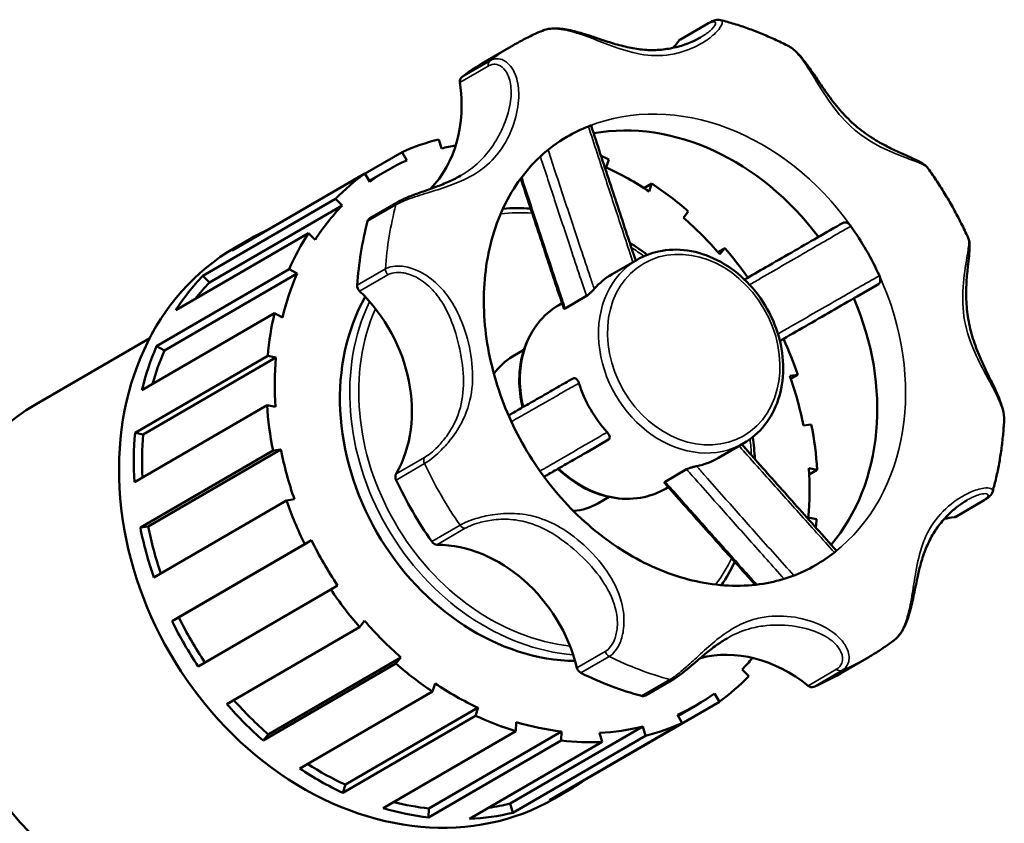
# Model space of a CAD drawing. Header units: millimetres. Extents: x 0 to 1021, y -389 to 801.
# Tile 10 of 10: x 930 to 1015, y 732 to 801. Entities that reach past the tile are written whole.
import ezdxf

# ---------------------------------------------------------------- set-up
doc = ezdxf.new("R2010")
doc.units = ezdxf.units.MM
doc.layers.add('Visible (ANSI)', color=7, linetype='Continuous', lineweight=50)
doc.layers.add('Visible Narrow (ANSI)', color=7, linetype='Continuous', lineweight=35)

msp = doc.modelspace()

# ---------------------------------------------------------------- linework, layer by layer
at = {"layer": 'Visible (ANSI)'}
for p, q in [((987.345, 799.547), (989.786, 800.963)), ((970.522, 797.647), (972.963, 799.063)), ((966.736, 790.145), (966.524, 790.93)), ((960.152, 787.986), (963.342, 789.837)), ((963.342, 789.837), (963.755, 789.121)), ((980.955, 788.512), (981.185, 789.205)), ((962.058, 788.254), (960.514, 787.359)), ((960.146, 787.997), (948.704, 781.357)), ((960.559, 787.281), (960.146, 787.997)), ((984.209, 786.724), (984.892, 787.12)), ((984.892, 787.12), (984.662, 786.427)), ((946.163, 779.154), (957.604, 785.794)), ((957.604, 785.794), (958.178, 785.217)), ((963.004, 785.541), (960.563, 784.124)), ((958.178, 785.217), (946.737, 778.577)), ((987.605, 784.174), (988.033, 784.716)), ((955.263, 782.833), (943.822, 776.194)), ((948.932, 781.59), (950.203, 782.327)), ((955.837, 782.257), (955.263, 782.833)), ((990.573, 781.215), (991.17, 781.562)), ((991.17, 781.562), (990.742, 781.02)), ((981.462, 779.302), (983.62, 780.555)), ((942.17, 773.096), (953.612, 779.736)), ((953.612, 779.736), (954.29, 779.354)), ((954.29, 779.354), (942.848, 772.715)), ((946.163, 779.154), (946.737, 778.577)), ((1002.596, 777.39), (1004.435, 778.458)), ((977.412, 776.357), (979.252, 777.424)), ((976.863, 776.633), (977.145, 776.797)), ((952.354, 775.946), (940.913, 769.306)), ((953.032, 775.565), (952.354, 775.946)), ((931.776, 768.106), (941.585, 773.799)), ((942.17, 773.096), (942.848, 772.715)), ((972.881, 772.206), (973.848, 772.768)), ((940.313, 765.617), (951.754, 772.257)), ((952.47, 772.108), (941.029, 765.469)), ((951.754, 772.257), (952.47, 772.108)), ((996.794, 770.539), (997.477, 770.638)), ((997.477, 770.638), (996.879, 770.29)), ((951.704, 768.008), (940.263, 761.369)), ((952.42, 767.86), (951.704, 768.008)), ((998.639, 766.346), (997.956, 766.247)), ((940.313, 765.617), (941.029, 765.469)), ((979.308, 763.969), (981.147, 765.037)), ((990.65, 763.469), (992.808, 764.722)), ((940.773, 757.449), (952.214, 764.089)), ((952.898, 764.188), (941.456, 757.548)), ((952.214, 764.089), (952.898, 764.188)), ((998.433, 762.575), (999.149, 762.427)), ((986.042, 761.41), (987.881, 762.477)), ((999.149, 762.427), (998.464, 762.029)), ((986.051, 760.8), (986.301, 760.945)), ((980.232, 759.54), (981.199, 760.101)), ((953.376, 759.797), (941.934, 753.158)), ((954.059, 759.896), (953.376, 759.797)), ((1013.55, 759.809), (1011.109, 758.392)), ((999.099, 758.178), (998.383, 758.326)), ((940.773, 757.449), (941.456, 757.548)), ((943.505, 749.392), (954.946, 756.031)), ((955.531, 756.368), (944.089, 749.728)), ((954.946, 756.031), (955.531, 756.368)), ((957.791, 752.454), (957.206, 752.117)), ((957.206, 752.117), (945.765, 745.477)), ((943.505, 749.392), (944.089, 749.728)), ((959.683, 748.873), (960.111, 749.414)), ((948.242, 742.233), (959.683, 748.873)), ((962.82, 745.719), (951.379, 739.079)), ((963.248, 746.26), (951.807, 739.621)), ((963.248, 746.26), (962.82, 745.719)), ((1001.15, 744.87), (1003.591, 746.286)), ((993.249, 744.641), (992.675, 745.218)), ((965.961, 743.315), (966.191, 744.008)), ((984.327, 742.97), (986.768, 744.386)), ((954.52, 736.675), (965.961, 743.315)), ((990.294, 743.154), (990.708, 742.438)), ((990.708, 742.438), (979.266, 735.799)), ((969.898, 741.923), (958.457, 735.283)), ((969.898, 741.923), (969.668, 741.23)), ((988.796, 742.18), (987.149, 741.225)), ((969.668, 741.23), (958.227, 734.59)), ((973.165, 739.9), (973.174, 740.677)), ((976.07, 733.958), (987.511, 740.598)), ((987.511, 740.598), (987.098, 741.314)), ((961.724, 733.261), (973.165, 739.9)), ((977.089, 739.865), (965.647, 733.226)), ((984.117, 740.29), (972.676, 733.65)), ((977.089, 739.865), (977.079, 739.088)), ((980.591, 738.964), (980.379, 739.749)), ((984.117, 740.29), (984.329, 739.505)), ((951.807, 739.621), (951.379, 739.079)), ((977.079, 739.088), (965.638, 732.449)), ((969.15, 732.324), (980.591, 738.964)), ((984.329, 739.505), (972.888, 732.865)), ((979.26, 735.809), (979.266, 735.799)), ((958.457, 735.283), (958.227, 734.59)), ((976.497, 734.09), (977.768, 734.828)), ((965.647, 733.226), (965.638, 732.449)), ((972.676, 733.65), (972.888, 732.865))]:
    msp.add_line(p, q, dxfattribs=at)
for centre, major_axis, start_param, end_param in [((978.518, 807.821), (6.181, -10.651), 0.259647, 0.337731), ((987.629, 799.058), (-0.284, 0.489), 0, 0.337731), ((985.836, 771.258), (-15.314, 26.388), 0, 0.098003), ((957.818, 795.901), (6.181, -10.651), 0.226636, 1.123129), ((968.81, 795.834), (-0.284, 0.489), 0.098003, 1.123129), ((985.836, 771.258), (-10.72, 18.472), 4.853317, 5.993839), ((988.277, 772.675), (-10.72, 18.472), 6.16484, 6.283185), ((975.427, 765.217), (-13.782, 23.75), 6.048694, 6.198058), ((975.427, 765.217), (-13.369, 23.037), 5.993765, 6.051249), ((975.427, 765.217), (-13.369, 23.037), 6.195504, 6.365408), ((975.427, 765.217), (-13.782, 23.75), 5.420376, 5.449835), ((975.427, 765.217), (-13.369, 23.037), 5.253026, 5.42293), ((975.427, 765.217), (-13.782, 23.75), 0.079668, 0.229032), ((975.427, 765.217), (-13.782, 23.75), 5.106217, 5.25558), ((975.427, 765.217), (-13.369, 23.037), 0.226478, 0.396382), ((985.836, 771.258), (15.314, -26.388), 3.823529, 4.024994), ((960.847, 783.636), (-0.284, 0.489), 0, 0.681936), ((975.427, 765.217), (-13.369, 23.037), 4.938867, 5.108771), ((963.985, 758.578), (-13.782, 23.75), 6.203517, 6.362854), ((988.277, 772.675), (-10.72, 18.472), 4.594044, 4.825275), ((975.427, 765.217), (13.782, -23.75), 3.53542, 3.684784), ((962.714, 757.84), (-13.782, 23.75), 0, 3.141593), ((975.427, 765.217), (-13.782, 23.75), 4.822542, 4.941421), ((963.985, 758.578), (-13.782, 23.75), 0.229032, 0.393828), ((975.427, 765.217), (13.369, -23.037), 3.68223, 3.852134), ((986.056, 771.386), (-4.594, 7.917), 0, 0.266501), ((963.985, 758.578), (-13.369, 23.037), 0.226478, 0.311068), ((959.965, 778.213), (0.284, -0.489), 4.024994, 5.05012), ((975.427, 765.217), (10.107, -17.416), 3.589261, 5.828911), ((953.531, 769.545), (-6.181, 10.651), 3.583801, 5.05012), ((985.836, 771.258), (10.72, -18.472), 0.284084, 1.424761), ((975.427, 765.217), (13.782, -23.75), 3.84958, 3.998943), ((975.427, 765.217), (-13.782, 23.75), 4.477898, 4.599651), ((963.985, 758.578), (-13.782, 23.75), 0.543191, 0.707987), ((963.985, 758.578), (13.369, -23.037), 3.68223, 3.812645), ((975.427, 765.217), (13.369, -23.037), 3.996389, 4.166293), ((976.557, 765.873), (-3.675, 6.333), 0, 0.36875), ((975.427, 765.217), (-13.369, 23.037), 4.310548, 4.480452), ((986.056, 771.386), (4.594, -7.917), 4.44043, 4.97889), ((944.027, 746.995), (-12.251, 21.111), 0, 3.060284), ((975.427, 765.217), (13.782, -23.75), 4.163739, 4.313103), ((975.427, 765.217), (-13.782, 23.75), 4.163739, 4.313103), ((963.985, 758.578), (-13.782, 23.75), 0.857351, 1.022146), ((963.985, 758.578), (13.369, -23.037), 3.996389, 4.144722), ((975.427, 765.217), (13.369, -23.037), 4.310548, 4.480452), ((986.056, 771.386), (4.594, -7.917), 6.011226, 6.283185), ((975.427, 765.217), (-13.369, 23.037), 3.996389, 4.166293), ((963.263, 761.734), (0.284, -0.489), 3.583801, 4.608927), ((985.836, 771.258), (15.314, -26.388), 4.608927, 4.810392), ((975.427, 765.217), (13.782, -23.75), 4.477898, 4.627262), ((976.557, 765.873), (3.675, -6.333), 5.914436, 6.283185), ((1013.854, 746.616), (-6.181, 10.651), 5.939995, 6.023578), ((1010.825, 758.881), (0.284, -0.489), 5.939995, 6.283185), ((963.985, 758.578), (13.369, -23.037), 4.310548, 4.470503), ((975.427, 765.217), (-13.782, 23.75), 3.970505, 3.998943), ((963.985, 758.578), (-13.782, 23.75), 1.17151, 1.336305), ((975.427, 765.217), (13.369, -23.037), 4.624707, 4.794612), ((966.275, 756.519), (0.284, -0.489), 4.810392, 5.835518), ((968.168, 744.193), (-6.181, 10.651), 4.369199, 5.835518), ((988.277, 772.675), (10.72, -18.472), 0, 0.112886), ((975.427, 765.217), (13.782, -23.75), 4.792057, 4.941421), ((963.985, 758.578), (-13.782, 23.75), 1.485669, 1.650465), ((963.985, 758.578), (13.369, -23.037), 4.624707, 4.794527), ((975.427, 765.217), (13.369, -23.037), 4.938867, 5.108771), ((993.155, 734.696), (-6.181, 10.651), 5.154597, 6.057767), ((975.427, 765.217), (13.782, -23.75), 5.106217, 5.25558), ((975.427, 765.217), (13.369, -23.037), 0.226478, 0.286944), ((978.903, 745.412), (0.284, -0.489), 4.369199, 5.394325), ((985.836, 771.258), (15.314, -26.388), 5.394325, 5.59579), ((985.836, 771.258), (15.314, -26.388), 6.179723, 6.283185), ((975.427, 765.217), (13.369, -23.037), 5.253026, 5.42293), ((975.427, 765.217), (13.782, -23.75), 0.079668, 0.229032), ((975.427, 765.217), (13.369, -23.037), 6.195504, 6.365408), ((998.603, 744.23), (0.284, -0.489), 5.154597, 6.179723), ((963.985, 758.578), (-13.782, 23.75), 1.799828, 1.964624), ((963.985, 758.578), (13.369, -23.037), 4.948637, 5.108771), ((984.043, 743.458), (0.284, -0.489), 5.59579, 6.283185), ((975.427, 765.217), (13.782, -23.75), 5.420376, 5.56974), ((975.427, 765.217), (13.369, -23.037), 5.567185, 5.73709), ((975.427, 765.217), (13.782, -23.75), 6.048694, 6.198058), ((975.427, 765.217), (13.369, -23.037), 5.881344, 6.051249), ((975.427, 765.217), (13.782, -23.75), 5.734535, 5.883899), ((963.985, 758.578), (-13.782, 23.75), 2.113988, 2.278783), ((963.985, 758.578), (13.369, -23.037), 5.274361, 5.42293), ((963.985, 758.578), (13.782, -23.75), 6.198058, 6.362854), ((963.985, 758.578), (13.369, -23.037), 5.60625, 5.73709), ((963.985, 758.578), (-13.782, 23.75), 2.428147, 2.592942), ((963.985, 758.578), (13.782, -23.75), 5.883899, 6.048694), ((963.985, 758.578), (13.369, -23.037), 5.965093, 6.051249)]:
    msp.add_ellipse(centre, major_axis=major_axis, ratio=0.815969, start_param=start_param, end_param=end_param, dxfattribs=at)
for points, knots in [([(989.786, 800.963), (989.852, 801.002), (989.916, 801.036), (990.043, 801.099), (990.106, 801.127), (990.231, 801.176), (990.293, 801.197), (990.423, 801.23), (990.491, 801.242), (990.641, 801.251), (990.724, 801.247), (990.818, 801.223)], [0, 0, 0, 0, 0.0340071, 0.0340071, 0.0680142, 0.0680142, 0.1020212, 0.1020212, 0.1360283, 0.1360283, 0.1700354, 0.1700354, 0.1700354, 0.1700354]), ([(996.592, 799.019), (996.22, 799.208), (995.845, 799.389), (995.089, 799.735), (994.708, 799.899), (993.941, 800.211), (993.556, 800.358), (992.78, 800.636), (992.39, 800.766), (991.607, 801.008), (991.213, 801.12), (990.818, 801.223)], [3.8152749, 3.8152749, 3.8152749, 3.8152749, 3.8592441, 3.8592441, 3.9032134, 3.9032134, 3.9471826, 3.9471826, 3.9911519, 3.9911519, 4.0351211, 4.0351211, 4.0351211, 4.0351211]), ([(975.446, 800.301), (975.276, 800.229), (975.106, 800.155), (974.768, 800.002), (974.601, 799.924), (974.267, 799.763), (974.102, 799.68), (973.772, 799.511), (973.609, 799.424), (973.284, 799.247), (973.123, 799.156), (972.963, 799.063)], [4.6114382, 4.6114382, 4.6114382, 4.6114382, 4.6321742, 4.6321742, 4.6529103, 4.6529103, 4.6736463, 4.6736463, 4.6943823, 4.6943823, 4.7151184, 4.7151184, 4.7151184, 4.7151184]), ([(989.095, 799.721), (988.859, 799.584), (988.599, 799.453), (987.95, 799.172), (987.55, 799.032), (986.725, 798.811), (986.3, 798.73), (985.443, 798.634), (985.011, 798.619), (984.142, 798.655), (983.704, 798.705), (982.813, 798.865), (982.359, 798.975), (981.469, 799.228), (981.035, 799.367), (980.263, 799.623), (979.931, 799.735), (979.32, 799.935), (979.043, 800.023), (978.519, 800.176), (978.274, 800.242), (977.804, 800.352), (977.579, 800.398), (977.145, 800.464), (976.935, 800.486), (976.53, 800.502), (976.335, 800.497), (975.9, 800.448), (975.664, 800.393), (975.446, 800.301)], [0.643548, 0.643548, 0.643548, 0.643548, 0.76412, 0.76412, 0.927488, 0.927488, 1.090855, 1.090855, 1.254223, 1.254223, 1.417591, 1.417591, 1.580959, 1.580959, 1.727172, 1.727172, 1.832765, 1.832765, 1.918088, 1.918088, 1.992742, 1.992742, 2.061822, 2.061822, 2.128157, 2.128157, 2.192799, 2.192799, 2.277225, 2.277225, 2.277225, 2.277225]), ([(1008.699, 788.445), (1008.597, 788.588), (1008.479, 788.687), (1008.192, 788.892), (1008.013, 788.989), (1007.615, 789.187), (1007.396, 789.286), (1006.914, 789.5), (1006.65, 789.615), (1006.048, 789.885), (1005.706, 790.044), (1004.912, 790.443), (1004.46, 790.692), (1003.54, 791.267), (1003.075, 791.599), (1002.192, 792.33), (1001.775, 792.728), (1000.986, 793.586), (1000.615, 794.046), (999.906, 795.001), (999.568, 795.496), (998.995, 796.346), (998.758, 796.699), (998.332, 797.303), (998.145, 797.558), (997.786, 798.004), (997.617, 798.199), (997.179, 798.637), (996.901, 798.862), (996.592, 799.019)], [0.252444, 0.252444, 0.252444, 0.252444, 0.327556, 0.327556, 0.425104, 0.425104, 0.524341, 0.524341, 0.630397, 0.630397, 0.759621, 0.759621, 0.929146, 0.929146, 1.113889, 1.113889, 1.298632, 1.298632, 1.483375, 1.483375, 1.665289, 1.665289, 1.793478, 1.793478, 1.891769, 1.891769, 1.975851, 1.975851, 2.099874, 2.099874, 2.099874, 2.099874]), ([(979.412, 792.05), (979.465, 792.071), (979.511, 792.088), (979.587, 792.112), (979.615, 792.119), (979.64, 792.12), (979.645, 792.118), (979.646, 792.115)], [0, 0, 0, 0, 0.02101185, 0.02101185, 0.04356602, 0.04356602, 0.05668448, 0.05668448, 0.05668448, 0.05668448]), ([(983.494, 780.482), (983.277, 781.13), (983.06, 781.778), (982.576, 783.234), (982.309, 784.041), (981.775, 785.656), (981.508, 786.463), (980.975, 788.078), (980.709, 788.885), (980.178, 790.5), (979.912, 791.308), (979.646, 792.115)], [0.410665, 0.410665, 0.410665, 0.410665, 0.623751, 0.623751, 0.889064, 0.889064, 1.154377, 1.154377, 1.419689, 1.419689, 1.685002, 1.685002, 1.685002, 1.685002]), ([(977.557, 791.147), (975.931, 790.203), (974.511, 788.897), (972.293, 785.722), (971.466, 783.891), (970.494, 779.944), (970.307, 777.862), (970.556, 773.614), (970.974, 771.455), (972.373, 767.254), (973.349, 765.212), (975.761, 761.448), (977.196, 759.725), (980.37, 756.767), (982.109, 755.533), (985.713, 753.651), (987.578, 753.011), (991.281, 752.351), (993.113, 752.355), (996.319, 752.945), (997.722, 753.463), (998.997, 754.203)], [4.715118, 4.715118, 4.715118, 4.715118, 5.077794, 5.077794, 5.417389, 5.417389, 5.732133, 5.732133, 6.037322, 6.037322, 6.339845, 6.339845, 6.641978, 6.641978, 6.945041, 6.945041, 7.252329, 7.252329, 7.572555, 7.572555, 7.856711, 7.856711, 7.856711, 7.856711]), ([(1012.169, 782.435), (1011.977, 782.856), (1011.777, 783.274), (1011.36, 784.102), (1011.144, 784.512), (1010.696, 785.324), (1010.464, 785.725), (1009.985, 786.519), (1009.738, 786.911), (1009.229, 787.686), (1008.968, 788.068), (1008.699, 788.445)], [3.0243997, 3.0243997, 3.0243997, 3.0243997, 3.0712804, 3.0712804, 3.118161, 3.118161, 3.1650417, 3.1650417, 3.2119223, 3.2119223, 3.258803, 3.258803, 3.258803, 3.258803]), ([(968.4, 787.803), (968.089, 787.623), (967.754, 787.453), (967.037, 787.128), (966.654, 786.974), (965.86, 786.676), (965.45, 786.533), (964.671, 786.258), (964.303, 786.125), (963.64, 785.86), (963.344, 785.728), (963.065, 785.575), (963.034, 785.558), (963.004, 785.541)], [1.6559545, 1.6559545, 1.6559545, 1.6559545, 1.7860823, 1.7860823, 1.9162102, 1.9162102, 2.046338, 2.046338, 2.1696369, 2.1696369, 2.2911196, 2.2911196, 2.3065937, 2.3065937, 2.3065937, 2.3065937]), ([(977.3, 776.336), (977.028, 777.144), (976.759, 777.952), (976.221, 779.567), (975.954, 780.374), (975.419, 781.989), (975.153, 782.796), (974.62, 784.41), (974.354, 785.217), (973.92, 786.536), (973.751, 787.048), (973.583, 787.56)], [0.11531, 0.11531, 0.11531, 0.11531, 0.380454, 0.380454, 0.645598, 0.645598, 0.910742, 0.910742, 1.175886, 1.175886, 1.344017, 1.344017, 1.344017, 1.344017]), ([(1001.385, 783.742), (1000.645, 783.316), (999.906, 782.889), (998.427, 782.036), (997.687, 781.61), (996.209, 780.757), (995.47, 780.331), (994.115, 779.549), (993.498, 779.194), (992.882, 778.839)], [0.083339, 0.083339, 0.083339, 0.083339, 0.349057, 0.349057, 0.614774, 0.614774, 0.880492, 0.880492, 1.102115, 1.102115, 1.102115, 1.102115]), ([(1001.384, 783.742), (1001.426, 783.766), (1001.476, 783.777), (1001.591, 783.772), (1001.655, 783.755), (1001.781, 783.697), (1001.842, 783.657), (1001.954, 783.56), (1002.004, 783.506), (1002.046, 783.447)], [0, 0, 0, 0, 0.0248257, 0.0248257, 0.05012551, 0.05012551, 0.07393244, 0.07393244, 0.09594444, 0.09594444, 0.09594444, 0.09594444]), ([(1015.268, 766.666), (1015.285, 766.995), (1015.236, 767.329), (1015.094, 767.884), (1015.023, 768.103), (1014.852, 768.564), (1014.751, 768.807), (1014.521, 769.325), (1014.39, 769.6), (1014.098, 770.206), (1013.935, 770.536), (1013.574, 771.284), (1013.378, 771.703), (1012.962, 772.665), (1012.753, 773.21), (1012.407, 774.315), (1012.271, 774.876), (1012.081, 776.005), (1012.026, 776.574), (1011.987, 777.704), (1012.003, 778.266), (1012.071, 779.296), (1012.119, 779.766), (1012.202, 780.519), (1012.236, 780.816), (1012.282, 781.326), (1012.296, 781.545), (1012.29, 781.982), (1012.277, 782.199), (1012.169, 782.435)], [0.205908, 0.205908, 0.205908, 0.205908, 0.32345, 0.32345, 0.398956, 0.398956, 0.481302, 0.481302, 0.574148, 0.574148, 0.685018, 0.685018, 0.825936, 0.825936, 1.008508, 1.008508, 1.193343, 1.193343, 1.378179, 1.378179, 1.563014, 1.563014, 1.727328, 1.727328, 1.843774, 1.843774, 1.943344, 1.943344, 2.054264, 2.054264, 2.054264, 2.054264]), ([(992.808, 764.722), (993.498, 765.122), (994.11, 765.655), (995.123, 766.933), (995.521, 767.679), (996.066, 769.317), (996.209, 770.211), (996.224, 772.055), (996.092, 773.005), (995.565, 774.864), (995.169, 775.772), (994.154, 777.451), (993.534, 778.222), (992.133, 779.548), (991.351, 780.103), (989.704, 780.937), (988.84, 781.217), (987.122, 781.468), (986.269, 781.444), (984.81, 781.125), (984.189, 780.885), (983.62, 780.555)], [1.573526, 1.573526, 1.573526, 1.573526, 1.884206, 1.884206, 2.198018, 2.198018, 2.51767, 2.51767, 2.84126, 2.84126, 3.166389, 3.166389, 3.491833, 3.491833, 3.816848, 3.816848, 4.140048, 4.140048, 4.458842, 4.458842, 4.715118, 4.715118, 4.715118, 4.715118]), ([(1004.51, 779.18), (1004.539, 779.116), (1004.56, 779.049), (1004.588, 778.911), (1004.593, 778.841), (1004.585, 778.705), (1004.57, 778.642), (1004.533, 778.56), (1004.517, 778.533), (1004.479, 778.489), (1004.458, 778.471), (1004.435, 778.458)], [0, 0, 0, 0, 0.02101175, 0.02101175, 0.04356575, 0.04356575, 0.06796444, 0.06796444, 0.08185183, 0.08185183, 0.09567498, 0.09567498, 0.09567498, 0.09567498]), ([(979.923, 778.036), (979.882, 777.99), (979.836, 777.94), (979.729, 777.83), (979.669, 777.77), (979.544, 777.652), (979.479, 777.594), (979.387, 777.519), (979.357, 777.495), (979.301, 777.455), (979.275, 777.438), (979.252, 777.424)], [0, 0, 0, 0, 0.0220554, 0.0220554, 0.0470341, 0.0470341, 0.0741887, 0.0741887, 0.0883534, 0.0883534, 0.1022207, 0.1022207, 0.1022207, 0.1022207]), ([(1002.595, 777.39), (1001.856, 776.963), (1001.116, 776.537), (999.637, 775.684), (998.898, 775.257), (997.419, 774.405), (996.68, 773.978), (995.938, 773.55), (995.934, 773.548), (995.931, 773.546)], [0.0834062, 0.0834062, 0.0834062, 0.0834062, 0.3491233, 0.3491233, 0.6148404, 0.6148404, 0.8805575, 0.8805575, 0.8818425, 0.8818425, 0.8818425, 0.8818425]), ([(976.863, 776.633), (976.173, 776.233), (975.561, 775.7), (974.548, 774.423), (974.15, 773.676), (973.605, 772.038), (973.462, 771.145), (973.448, 769.432), (973.545, 768.619), (973.738, 767.818)], [4.715118, 4.715118, 4.715118, 4.715118, 5.025798, 5.025798, 5.339611, 5.339611, 5.659262, 5.659262, 5.936976, 5.936976, 5.936976, 5.936976]), ([(977.412, 776.357), (977.375, 776.335), (977.345, 776.323), (977.312, 776.322), (977.303, 776.327), (977.3, 776.336)], [0, 0, 0, 0, 0.02234189, 0.02234189, 0.03750406, 0.03750406, 0.03750406, 0.03750406]), ([(978.097, 770.322), (977.652, 770.066), (977.209, 769.812), (976.325, 769.304), (975.885, 769.051), (975.004, 768.545), (974.564, 768.293), (973.685, 767.788), (973.246, 767.536), (972.715, 767.23), (972.622, 767.177), (972.529, 767.124)], [0.059892, 0.059892, 0.059892, 0.059892, 0.32561, 0.32561, 0.591328, 0.591328, 0.857046, 0.857046, 1.122764, 1.122764, 1.178931, 1.178931, 1.178931, 1.178931]), ([(978.096, 770.321), (978.136, 770.345), (978.179, 770.352), (978.272, 770.34), (978.322, 770.316), (978.418, 770.237), (978.464, 770.182), (978.524, 770.083), (978.542, 770.049), (978.573, 769.978), (978.588, 769.94), (978.6, 769.901)], [0, 0, 0, 0, 0.0237945, 0.0237945, 0.0503141, 0.0503141, 0.0773601, 0.0773601, 0.0899804, 0.0899804, 0.1023049, 0.1023049, 0.1023049, 0.1023049]), ([(1014.285, 760.573), (1014.394, 760.966), (1014.494, 761.363), (1014.676, 762.161), (1014.759, 762.563), (1014.907, 763.372), (1014.973, 763.779), (1015.086, 764.597), (1015.135, 765.009), (1015.214, 765.835), (1015.245, 766.25), (1015.268, 766.666)], [2.2481543, 2.2481543, 2.2481543, 2.2481543, 2.2920885, 2.2920885, 2.3360227, 2.3360227, 2.3799568, 2.3799568, 2.423891, 2.423891, 2.4678252, 2.4678252, 2.4678252, 2.4678252]), ([(981.034, 765.685), (981.083, 765.631), (981.125, 765.575), (981.197, 765.454), (981.223, 765.391), (981.253, 765.267), (981.254, 765.208), (981.232, 765.132), (981.221, 765.108), (981.19, 765.068), (981.171, 765.05), (981.147, 765.037)], [0, 0, 0, 0, 0.0220551, 0.0220551, 0.0470335, 0.0470335, 0.0741881, 0.0741881, 0.0883531, 0.0883531, 0.1022207, 0.1022207, 0.1022207, 0.1022207]), ([(1000.801, 755.475), (1000.234, 756.108), (999.668, 756.741), (998.536, 758.008), (997.971, 758.641), (996.839, 759.909), (996.274, 760.543), (995.143, 761.811), (994.578, 762.446), (993.557, 763.596), (993.1, 764.111), (992.644, 764.626)], [0.342176, 0.342176, 0.342176, 0.342176, 0.607487, 0.607487, 0.872799, 0.872799, 1.138111, 1.138111, 1.403423, 1.403423, 1.618218, 1.618218, 1.618218, 1.618218]), ([(979.307, 763.969), (978.862, 763.713), (978.419, 763.459), (977.535, 762.951), (977.094, 762.698), (976.298, 762.241), (975.943, 762.037), (975.587, 761.833)], [0.0598828, 0.0598828, 0.0598828, 0.0598828, 0.3255995, 0.3255995, 0.5913163, 0.5913163, 0.8060778, 0.8060778, 0.8060778, 0.8060778]), ([(987.881, 762.477), (987.921, 762.5), (987.973, 762.525), (988.103, 762.576), (988.181, 762.603), (988.347, 762.655), (988.436, 762.68), (988.562, 762.712), (988.601, 762.722), (988.677, 762.739), (988.713, 762.747), (988.746, 762.753)], [0, 0, 0, 0, 0.0237948, 0.0237948, 0.0503146, 0.0503146, 0.0773604, 0.0773604, 0.0899807, 0.0899807, 0.1023049, 0.1023049, 0.1023049, 0.1023049]), ([(976.785, 762.52), (976.803, 762.503), (976.82, 762.487), (977.538, 761.807), (978.32, 761.252), (979.967, 760.418), (980.831, 760.138), (982.549, 759.887), (983.402, 759.911), (984.861, 760.23), (985.482, 760.47), (986.051, 760.8)], [6.625186, 6.625186, 6.625186, 6.625186, 6.633426, 6.633426, 6.958441, 6.958441, 7.28164, 7.28164, 7.600435, 7.600435, 7.856711, 7.856711, 7.856711, 7.856711]), ([(985.969, 761.322), (985.961, 761.33), (985.962, 761.34), (985.98, 761.369), (986.005, 761.388), (986.042, 761.41)], [0.04775765, 0.04775765, 0.04775765, 0.04775765, 0.06314489, 0.06314489, 0.08527306, 0.08527306, 0.08527306, 0.08527306]), ([(993.807, 752.52), (993.454, 752.915), (993.101, 753.309), (992.183, 754.337), (991.617, 754.971), (990.486, 756.238), (989.921, 756.872), (988.79, 758.14), (988.225, 758.775), (987.096, 760.047), (986.532, 760.683), (985.969, 761.322)], [0.427937, 0.427937, 0.427937, 0.427937, 0.593323, 0.593323, 0.858466, 0.858466, 1.123608, 1.123608, 1.388751, 1.388751, 1.653894, 1.653894, 1.653894, 1.653894]), ([(1014.285, 760.573), (1014.26, 760.481), (1014.221, 760.408), (1014.14, 760.282), (1014.096, 760.23), (1014.003, 760.133), (1013.954, 760.089), (1013.85, 760.005), (1013.795, 759.964), (1013.677, 759.885), (1013.615, 759.847), (1013.55, 759.809)], [2.1375875, 2.1375875, 2.1375875, 2.1375875, 2.1713888, 2.1713888, 2.20519, 2.20519, 2.2389913, 2.2389913, 2.2727926, 2.2727926, 2.3065938, 2.3065938, 2.3065938, 2.3065938]), ([(1005.78, 747.74), (1006.015, 747.916), (1006.214, 748.145), (1006.593, 748.718), (1006.761, 749.079), (1007.054, 749.875), (1007.176, 750.313), (1007.403, 751.252), (1007.504, 751.752), (1007.667, 752.548), (1007.73, 752.854), (1007.876, 753.521), (1007.96, 753.876), (1008.173, 754.662), (1008.307, 755.083), (1008.622, 755.901), (1008.806, 756.296), (1009.227, 757.05), (1009.465, 757.409), (1009.992, 758.086), (1010.282, 758.404), (1010.825, 758.921), (1011.072, 759.13), (1011.572, 759.508), (1011.826, 759.677), (1012.074, 759.821)], [0.027826, 0.027826, 0.027826, 0.027826, 0.132672, 0.132672, 0.258421, 0.258421, 0.39185, 0.39185, 0.541748, 0.541748, 0.639131, 0.639131, 0.759704, 0.759704, 0.916737, 0.916737, 1.07955, 1.07955, 1.242363, 1.242363, 1.405176, 1.405176, 1.530565, 1.530565, 1.655955, 1.655955, 1.655955, 1.655955]), ([(913.543, 755.762), (911.82, 754.761), (910.292, 753.427), (907.772, 750.222), (906.784, 748.35), (905.443, 744.244), (905.097, 742.008), (905.085, 737.399), (905.424, 735.026), (906.756, 730.389), (907.75, 728.126), (910.293, 723.941), (911.841, 722.02), (915.337, 718.716), (917.284, 717.334), (921.38, 715.254), (923.528, 714.555), (927.797, 713.918), (929.919, 713.975), (933.549, 714.76), (935.097, 715.357), (936.514, 716.179)], [4.715118, 4.715118, 4.715118, 4.715118, 5.029019, 5.029019, 5.345048, 5.345048, 5.664914, 5.664914, 5.98726, 5.98726, 6.310544, 6.310544, 6.634015, 6.634015, 6.957221, 6.957221, 7.279299, 7.279299, 7.59858, 7.59858, 7.856711, 7.856711, 7.856711, 7.856711]), ([(1000.801, 755.475), (1000.802, 755.473), (1000.802, 755.469), (1000.792, 755.451), (1000.772, 755.43), (1000.712, 755.375), (1000.673, 755.343), (1000.626, 755.306)], [0.03915677, 0.03915677, 0.03915677, 0.03915677, 0.05012554, 0.05012554, 0.07393247, 0.07393247, 0.09594443, 0.09594443, 0.09594443, 0.09594443]), ([(986.768, 744.386), (987.017, 744.531), (987.29, 744.725), (987.858, 745.17), (988.15, 745.416), (988.752, 745.931), (989.062, 746.199), (989.694, 746.725), (990.017, 746.982), (990.653, 747.448), (990.966, 747.658), (991.307, 747.861), (991.338, 747.88), (991.37, 747.898)], [0, 0, 0, 0, 0.1287097, 0.1287097, 0.2503549, 0.2503549, 0.37299, 0.37299, 0.5016997, 0.5016997, 0.6304094, 0.6304094, 0.6435484, 0.6435484, 0.6435484, 0.6435484]), ([(1003.591, 746.286), (1003.742, 746.374), (1003.893, 746.464), (1004.192, 746.647), (1004.34, 746.741), (1004.634, 746.931), (1004.78, 747.028), (1005.07, 747.225), (1005.214, 747.326), (1005.499, 747.53), (1005.64, 747.634), (1005.78, 747.74)], [1.57352572, 1.57352572, 1.57352572, 1.57352572, 1.59316554, 1.59316554, 1.61280536, 1.61280536, 1.63244517, 1.63244517, 1.65208499, 1.65208499, 1.6717248, 1.6717248, 1.6717248, 1.6717248])]:
    msp.add_open_spline(points, degree=3, knots=knots, dxfattribs=at)
for points in [[(974.438, 784.963), (973.633, 785.021), (972.832, 785.017), (972.045, 784.951)], [(984.483, 780.971), (983.993, 781.345), (983.492, 781.696), (982.979, 782.022)], [(993.768, 763.358), (993.74, 763.991), (993.683, 764.627), (993.598, 765.264)], [(990.883, 752.491), (991.316, 753.12), (991.705, 753.789), (992.045, 754.491)]]:
    msp.add_open_spline(points, degree=3, dxfattribs=at)
at = {"layer": 'Visible Narrow (ANSI)'}
for p, q in [((987.229, 799.443), (989.67, 800.859)), ((970.93, 797.714), (968.489, 796.297)), ((968.328, 795.837), (970.769, 797.253)), ((960.375, 783.869), (962.816, 785.285)), ((961.918, 779.761), (959.477, 778.344)), ((959.683, 777.833), (962.124, 779.249)), ((965.277, 763.494), (962.836, 762.077)), ((962.838, 761.555), (965.278, 762.971)), ((1013.399, 759.759), (1010.958, 758.343)), ((968.346, 757.657), (965.906, 756.241)), ((966.358, 755.978), (968.799, 757.394)), ((980.872, 746.775), (978.432, 745.359)), ((978.772, 744.925), (981.213, 746.341)), ((1000.805, 745.229), (998.364, 743.812)), ((998.844, 743.72), (1001.285, 745.137)), ((986.45, 744.35), (984.009, 742.934))]:
    msp.add_line(p, q, dxfattribs=at)
for centre, major_axis, start_param, end_param in [((990.07, 800.475), (-0.284, 0.489), 0, 0.337731), ((988.277, 772.675), (-15.314, 26.388), 0, 0.098003), ((971.251, 797.25), (-0.284, 0.489), 0.098003, 1.123129), ((988.277, 772.675), (-10.72, 18.472), 4.825275, 6.16484), ((963.288, 785.052), (-0.284, 0.489), 0, 0.681936), ((988.277, 772.675), (15.314, -26.388), 3.823529, 4.024994), ((976.557, 765.873), (-9.824, 16.928), 5.782629, 5.946764), ((976.557, 765.873), (9.824, -16.928), 2.055488, 2.125904), ((988.214, 772.638), (-4.594, 7.917), 0, 3.141593), ((962.406, 779.63), (-0.284, 0.489), 0.883401, 1.908528), ((988.277, 772.675), (10.72, -18.472), 0.112886, 1.452451), ((976.274, 765.709), (10.107, -17.416), 3.648334, 5.770076), ((976.557, 765.873), (-9.824, 16.928), 0.536941, 2.598507), ((981.457, 768.717), (-4.594, 7.917), 0, 1.225671), ((976.557, 765.873), (9.824, -16.928), 1.01152, 1.086105), ((965.704, 763.151), (0.284, -0.489), 3.583801, 4.608927), ((988.277, 772.675), (15.314, -26.388), 4.608927, 4.810392), ((981.457, 768.717), (4.594, -7.917), 5.048044, 6.283185), ((1013.266, 760.297), (0.284, -0.489), 5.939995, 6.283185), ((968.716, 757.935), (-0.284, 0.489), 1.6688, 2.693926), ((925.029, 735.97), (11.485, -19.791), 3.141593, 6.283185), ((976.557, 765.873), (9.824, -16.928), 0.336421, 0.495972), ((981.343, 746.829), (0.284, -0.489), 4.369199, 5.394325), ((988.277, 772.675), (15.314, -26.388), 5.394325, 5.59579), ((988.277, 772.675), (15.314, -26.388), 6.179723, 6.283185), ((1001.044, 745.647), (0.284, -0.489), 5.154597, 6.179723), ((986.484, 744.875), (0.284, -0.489), 5.59579, 6.283185)]:
    msp.add_ellipse(centre, major_axis=major_axis, ratio=0.815969, start_param=start_param, end_param=end_param, dxfattribs=at)
msp.add_ellipse((988.497, 772.802), major_axis=(4.311, -7.428), ratio=0.815969, dxfattribs=at)
for points, knots in [([(975.446, 800.301), (975.675, 800.397), (975.947, 800.451), (976.745, 800.486), (977.322, 800.395), (978.352, 800.125), (978.796, 799.979), (979.869, 799.593), (980.489, 799.344), (981.947, 798.794), (982.757, 798.519), (984.43, 798.16), (985.295, 798.104), (986.63, 798.256), (987.107, 798.358), (988.257, 798.718), (988.915, 799.03), (989.879, 799.656), (990.23, 799.944), (990.736, 800.487), (990.897, 800.741), (990.979, 801.08), (990.94, 801.186), (990.825, 801.221), (990.822, 801.222), (990.818, 801.223)], [-2.277225, -2.277225, -2.277225, -2.277225, -2.169711, -2.169711, -1.993427, -1.993427, -1.865242, -1.865242, -1.67856, -1.67856, -1.406532, -1.406532, -1.100216, -1.100216, -0.927694, -0.927694, -0.670282, -0.670282, -0.487031, -0.487031, -0.313366, -0.313366, -0.174092, -0.174092, -0.170035, -0.170035, -0.170035, -0.170035]), ([(989.67, 800.859), (989.782, 800.924), (989.883, 800.974), (990.113, 801.068), (990.223, 801.087), (990.385, 801.05), (990.41, 800.97), (990.311, 800.706), (990.148, 800.503), (989.691, 800.102), (989.412, 799.905), (989.095, 799.721)], [0, 0, 0, 0, 0.0669585, 0.0669585, 0.174092, 0.174092, 0.3133656, 0.3133656, 0.4870312, 0.4870312, 0.6435484, 0.6435484, 0.6435484, 0.6435484]), ([(996.592, 799.019), (996.834, 798.896), (997.073, 798.707), (997.668, 798.1), (998.015, 797.618), (998.876, 796.301), (999.378, 795.429), (1000.488, 793.758), (1001.105, 792.958), (1002.51, 791.584), (1003.297, 791.01), (1004.801, 790.165), (1005.499, 789.854), (1006.679, 789.386), (1007.172, 789.209), (1007.994, 788.892), (1008.327, 788.75), (1008.604, 788.552), (1008.66, 788.499), (1008.698, 788.445)], [-2.099874, -2.099874, -2.099874, -2.099874, -1.982001, -1.982001, -1.798475, -1.798475, -1.513776, -1.513776, -1.211239, -1.211239, -0.911039, -0.911039, -0.670762, -0.670762, -0.487348, -0.487348, -0.313688, -0.313688, -0.252444, -0.252444, -0.252444, -0.252444]), ([(962.816, 785.285), (963.077, 785.437), (963.424, 785.592), (964.348, 785.94), (964.961, 786.131), (966.031, 786.465), (966.485, 786.606), (967.553, 786.968), (968.142, 787.194), (969.445, 787.808), (970.095, 788.221), (971.289, 789.26), (971.816, 789.911), (972.5, 791.092), (972.716, 791.55), (973.162, 792.753), (973.346, 793.531), (973.433, 794.875), (973.4, 795.437), (973.165, 796.445), (972.969, 796.895), (972.492, 797.508), (972.237, 797.709), (971.755, 797.888), (971.537, 797.908), (971.189, 797.838), (971.057, 797.788), (970.93, 797.714)], [-2.306594, -2.306594, -2.306594, -2.306594, -2.169708, -2.169708, -1.993414, -1.993414, -1.865232, -1.865232, -1.678543, -1.678543, -1.406516, -1.406516, -1.100206, -1.100206, -0.92769, -0.92769, -0.670282, -0.670282, -0.487031, -0.487031, -0.313366, -0.313366, -0.174092, -0.174092, -0.066958, -0.066958, 0, 0, 0, 0]), ([(970.769, 797.253), (970.88, 797.318), (970.995, 797.363), (971.295, 797.425), (971.481, 797.41), (971.886, 797.257), (972.096, 797.084), (972.477, 796.552), (972.623, 796.159), (972.773, 795.27), (972.77, 794.77), (972.617, 793.562), (972.41, 792.852), (971.949, 791.737), (971.733, 791.307), (971.068, 790.183), (970.573, 789.547), (969.53, 788.548), (969.005, 788.155), (968.4, 787.803)], [0, 0, 0, 0, 0.066958, 0.066958, 0.174092, 0.174092, 0.313366, 0.313366, 0.487031, 0.487031, 0.670282, 0.670282, 0.92769, 0.92769, 1.100206, 1.100206, 1.406516, 1.406516, 1.655954, 1.655954, 1.655954, 1.655954]), ([(979.412, 792.05), (979.919, 790.503), (980.427, 788.955), (981.371, 786.078), (981.808, 784.747), (982.246, 783.416), (982.504, 782.631), (982.763, 781.845), (983.101, 780.821), (983.179, 780.583), (983.258, 780.345)], [-1.699549, -1.699549, -1.699549, -1.699549, -1.191348, -1.191348, -0.754481, -0.754481, -0.754481, -0.496626, -0.496626, -0.418393, -0.418393, -0.418393, -0.418393]), ([(979.923, 778.036), (979.808, 778.374), (979.693, 778.713), (979.308, 779.856), (979.038, 780.66), (978.769, 781.465), (978.299, 782.873), (977.832, 784.281), (976.887, 787.136), (976.41, 788.581), (975.933, 790.027)], [-1.644505, -1.644505, -1.644505, -1.644505, -1.532929, -1.532929, -1.267991, -1.267991, -1.267991, -0.804775, -0.804775, -0.329446, -0.329446, -0.329446, -0.329446]), ([(975.271, 789.453), (975.708, 788.122), (976.146, 786.791), (977.05, 784.05), (977.515, 782.64), (977.983, 781.23), (978.25, 780.424), (978.518, 779.617), (978.942, 778.349), (979.096, 777.886), (979.252, 777.424)], [0.367505, 0.367505, 0.367505, 0.367505, 0.804775, 0.804775, 1.267991, 1.267991, 1.267991, 1.532929, 1.532929, 1.684772, 1.684772, 1.684772, 1.684772]), ([(977.412, 776.357), (977.282, 776.743), (977.153, 777.129), (976.77, 778.277), (976.517, 779.037), (976.264, 779.798), (975.84, 781.077), (975.417, 782.356), (974.552, 784.98), (974.108, 786.326), (973.666, 787.671)], [0.123015, 0.123015, 0.123015, 0.123015, 0.249933, 0.249933, 0.499865, 0.499865, 0.499865, 0.92, 0.92, 1.362064, 1.362064, 1.362064, 1.362064]), ([(993.321, 778.393), (993.655, 778.587), (993.989, 778.782), (994.324, 778.976), (995.685, 779.766), (997.048, 780.555), (999.622, 782.045), (1000.834, 782.746), (1002.046, 783.447)], [-1.101677, -1.101677, -1.101677, -1.101677, -0.981127, -0.981127, -0.981127, -0.490564, -0.490564, -0.05483, -0.05483, -0.05483, -0.05483]), ([(1012.169, 782.435), (1012.201, 782.364), (1012.219, 782.273), (1012.241, 781.885), (1012.184, 781.488), (1011.99, 780.311), (1011.833, 779.45), (1011.667, 777.618), (1011.666, 776.639), (1011.946, 774.716), (1012.226, 773.772), (1012.925, 772.104), (1013.304, 771.371), (1013.999, 770.081), (1014.308, 769.522), (1014.833, 768.455), (1015.051, 767.946), (1015.245, 767.188), (1015.281, 766.914), (1015.267, 766.666)], [-2.054264, -2.054264, -2.054264, -2.054264, -1.98172, -1.98172, -1.798092, -1.798092, -1.51338, -1.51338, -1.211004, -1.211004, -0.91098, -0.91098, -0.670764, -0.670764, -0.487349, -0.487349, -0.31369, -0.31369, -0.205908, -0.205908, -0.205908, -0.205908]), ([(965.278, 762.971), (965.652, 763.188), (966.126, 763.556), (966.924, 764.328), (967.24, 764.675), (967.95, 765.576), (968.314, 766.151), (969.031, 767.633), (969.274, 768.543), (969.479, 770.398), (969.432, 771.349), (969.131, 773.26), (968.879, 774.219), (968.212, 775.905), (967.836, 776.64), (966.983, 777.838), (966.548, 778.325), (965.579, 779.133), (965.049, 779.461), (964.069, 779.861), (963.625, 779.969), (962.901, 780.023), (962.607, 780.001), (962.19, 779.893), (962.045, 779.835), (961.918, 779.761)], [-2.306585, -2.306585, -2.306585, -2.306585, -2.109933, -2.109933, -1.981601, -1.981601, -1.797929, -1.797929, -1.513212, -1.513212, -1.210904, -1.210904, -0.910955, -0.910955, -0.670765, -0.670765, -0.48735, -0.48735, -0.31369, -0.31369, -0.174272, -0.174272, -0.067028, -0.067028, 0, 0, 0, 0]), ([(962.124, 779.249), (962.235, 779.314), (962.362, 779.365), (962.723, 779.457), (962.976, 779.474), (963.598, 779.417), (963.977, 779.313), (964.811, 778.937), (965.26, 778.631), (966.08, 777.872), (966.448, 777.415), (967.172, 776.282), (967.493, 775.583), (968.074, 773.973), (968.304, 773.052), (968.607, 771.22), (968.679, 770.31), (968.57, 768.558), (968.398, 767.708), (967.833, 766.346), (967.538, 765.823), (966.952, 765.01), (966.687, 764.699), (966.013, 764.009), (965.605, 763.684), (965.277, 763.494)], [0, 0, 0, 0, 0.067028, 0.067028, 0.174272, 0.174272, 0.31369, 0.31369, 0.48735, 0.48735, 0.670765, 0.670765, 0.910955, 0.910955, 1.210904, 1.210904, 1.513212, 1.513212, 1.797929, 1.797929, 1.981601, 1.981601, 2.109933, 2.109933, 2.306585, 2.306585, 2.306585, 2.306585]), ([(1004.51, 779.18), (1003.294, 778.48), (1002.079, 777.781), (999.495, 776.296), (998.127, 775.511), (996.76, 774.727), (996.427, 774.536), (996.095, 774.346), (995.763, 774.156)], [-1.416968, -1.416968, -1.416968, -1.416968, -0.980474, -0.980474, -0.48915, -0.48915, -0.48915, -0.369777, -0.369777, -0.369777, -0.369777]), ([(995.929, 773.552), (996.263, 773.744), (996.596, 773.936), (996.929, 774.129), (998.296, 774.916), (999.662, 775.705), (1002.164, 777.148), (1003.3, 777.803), (1004.435, 778.458)], [0.369209, 0.369209, 0.369209, 0.369209, 0.48915, 0.48915, 0.48915, 0.980474, 0.980474, 1.388425, 1.388425, 1.388425, 1.388425]), ([(1002.596, 777.39), (1001.405, 776.703), (1000.215, 776.017), (997.993, 774.736), (996.962, 774.141), (995.931, 773.546)], [0.0833728, 0.0833728, 0.0833728, 0.0833728, 0.5110714, 0.5110714, 0.8818683, 0.8818683, 0.8818683, 0.8818683]), ([(972.771, 766.586), (973.25, 766.859), (973.729, 767.133), (975.021, 767.871), (975.835, 768.335), (976.652, 768.799), (977.059, 769.03), (977.466, 769.261), (978.116, 769.629), (978.357, 769.765), (978.6, 769.901)], [-1.27032, -1.27032, -1.27032, -1.27032, -0.980474, -0.980474, -0.48915, -0.48915, -0.48915, -0.244575, -0.244575, -0.100105, -0.100105, -0.100105, -0.100105]), ([(981.034, 765.685), (980.793, 765.543), (980.552, 765.403), (979.905, 765.025), (979.499, 764.789), (979.093, 764.553), (978.282, 764.083), (977.472, 763.614), (976.187, 762.871), (975.71, 762.596), (975.234, 762.321)], [-1.371693, -1.371693, -1.371693, -1.371693, -1.226463, -1.226463, -0.981127, -0.981127, -0.981127, -0.490564, -0.490564, -0.201671, -0.201671, -0.201671, -0.201671]), ([(975.582, 761.84), (975.907, 762.027), (976.233, 762.214), (977.369, 762.867), (978.181, 763.333), (978.995, 763.801), (979.402, 764.034), (979.809, 764.269), (980.527, 764.681), (980.837, 764.859), (981.147, 765.037)], [0.293396, 0.293396, 0.293396, 0.293396, 0.490564, 0.490564, 0.981127, 0.981127, 0.981127, 1.226463, 1.226463, 1.411959, 1.411959, 1.411959, 1.411959]), ([(992.409, 764.49), (992.574, 764.305), (992.739, 764.12), (993.469, 763.302), (994.035, 762.669), (994.601, 762.036), (995.59, 760.93), (996.579, 759.824), (998.588, 757.581), (999.607, 756.443), (1000.626, 755.306)], [-1.610211, -1.610211, -1.610211, -1.610211, -1.532929, -1.532929, -1.267991, -1.267991, -1.267991, -0.804775, -0.804775, -0.327643, -0.327643, -0.327643, -0.327643]), ([(979.308, 763.969), (979.031, 763.81), (978.754, 763.651), (978.103, 763.277), (977.728, 763.062), (977.353, 762.847), (976.764, 762.508), (976.175, 762.17), (975.587, 761.833)], [0.0599365, 0.0599365, 0.0599365, 0.0599365, 0.225481, 0.225481, 0.450962, 0.450962, 0.450962, 0.806301, 0.806301, 0.806301, 0.806301]), ([(997.129, 753.314), (996.05, 754.522), (994.972, 755.731), (992.964, 757.985), (992.035, 759.029), (991.108, 760.076), (990.561, 760.694), (990.014, 761.312), (989.227, 762.205), (988.987, 762.479), (988.746, 762.753)], [-1.697566, -1.697566, -1.697566, -1.697566, -1.191348, -1.191348, -0.754481, -0.754481, -0.754481, -0.496626, -0.496626, -0.382686, -0.382686, -0.382686, -0.382686]), ([(987.881, 762.477), (988.209, 762.106), (988.536, 761.736), (989.413, 760.747), (989.962, 760.13), (990.511, 759.512), (991.442, 758.467), (992.373, 757.423), (994.302, 755.262), (995.3, 754.145), (996.299, 753.029)], [0.34242, 0.34242, 0.34242, 0.34242, 0.496626, 0.496626, 0.754481, 0.754481, 0.754481, 1.191348, 1.191348, 1.659142, 1.659142, 1.659142, 1.659142]), ([(993.945, 752.536), (992.955, 753.643), (991.965, 754.751), (990.124, 756.814), (989.272, 757.769), (988.421, 758.726), (987.905, 759.306), (987.39, 759.887), (986.597, 760.782), (986.319, 761.096), (986.042, 761.41)], [0.40969, 0.40969, 0.40969, 0.40969, 0.873688, 0.873688, 1.273301, 1.273301, 1.273301, 1.515498, 1.515498, 1.646187, 1.646187, 1.646187, 1.646187]), ([(1014.285, 760.573), (1014.318, 760.695), (1014.246, 760.788), (1013.956, 760.876), (1013.755, 760.882), (1013.172, 760.802), (1012.753, 760.674), (1011.695, 760.203), (1011.047, 759.792), (1009.822, 758.735), (1009.263, 758.066), (1008.594, 756.893), (1008.393, 756.444), (1007.975, 755.257), (1007.801, 754.484), (1007.547, 753.043), (1007.455, 752.408), (1007.245, 751.142), (1007.129, 750.512), (1006.841, 749.455), (1006.684, 749.014), (1006.344, 748.358), (1006.176, 748.114), (1005.922, 747.856), (1005.852, 747.794), (1005.78, 747.74)], [-2.137588, -2.137588, -2.137588, -2.137588, -1.993717, -1.993717, -1.865448, -1.865448, -1.678926, -1.678926, -1.406878, -1.406878, -1.10043, -1.10043, -0.92779, -0.92779, -0.670279, -0.670279, -0.487029, -0.487029, -0.313364, -0.313364, -0.174091, -0.174091, -0.066958, -0.066958, -0.027826, -0.027826, -0.027826, -0.027826]), ([(1012.074, 759.821), (1012.121, 759.848), (1012.167, 759.874), (1012.591, 760.106), (1012.954, 760.255), (1013.453, 760.379), (1013.623, 760.393), (1013.895, 760.345), (1013.943, 760.251), (1013.781, 760.016), (1013.627, 759.892), (1013.399, 759.759)], [1.6559547, 1.6559547, 1.6559547, 1.6559547, 1.6789255, 1.6789255, 1.8654484, 1.8654484, 1.9937169, 1.9937169, 2.1697879, 2.1697879, 2.3065938, 2.3065938, 2.3065938, 2.3065938]), ([(981.213, 746.341), (981.586, 746.558), (981.918, 746.979), (982.295, 747.89), (982.399, 748.303), (982.52, 749.359), (982.481, 750.019), (982.145, 751.64), (981.728, 752.562), (980.659, 754.257), (979.994, 755.029), (978.567, 756.39), (977.808, 756.981), (976.336, 757.845), (975.641, 758.157), (974.303, 758.533), (973.684, 758.637), (972.418, 758.696), (971.773, 758.657), (970.639, 758.478), (970.146, 758.36), (969.363, 758.117), (969.053, 757.999), (968.622, 757.806), (968.474, 757.731), (968.346, 757.657)], [-2.306585, -2.306585, -2.306585, -2.306585, -2.11042, -2.11042, -1.982001, -1.982001, -1.798475, -1.798475, -1.513776, -1.513776, -1.211239, -1.211239, -0.911039, -0.911039, -0.670762, -0.670762, -0.487348, -0.487348, -0.313688, -0.313688, -0.174271, -0.174271, -0.067027, -0.067027, 0, 0, 0, 0]), ([(968.799, 757.394), (968.91, 757.459), (969.04, 757.524), (969.417, 757.688), (969.688, 757.785), (970.374, 757.98), (970.805, 758.069), (971.801, 758.185), (972.37, 758.19), (973.495, 758.074), (974.049, 757.946), (975.262, 757.529), (975.902, 757.203), (977.276, 756.332), (977.999, 755.755), (979.375, 754.463), (980.025, 753.747), (981.086, 752.212), (981.508, 751.393), (981.88, 749.97), (981.942, 749.395), (981.871, 748.478), (981.792, 748.12), (981.484, 747.33), (981.199, 746.965), (980.872, 746.775)], [0, 0, 0, 0, 0.067027, 0.067027, 0.174271, 0.174271, 0.313688, 0.313688, 0.487348, 0.487348, 0.670762, 0.670762, 0.911039, 0.911039, 1.211239, 1.211239, 1.513776, 1.513776, 1.798475, 1.798475, 1.982001, 1.982001, 2.11042, 2.11042, 2.306585, 2.306585, 2.306585, 2.306585]), ([(1001.285, 745.137), (1001.545, 745.288), (1001.73, 745.506), (1001.948, 746.105), (1001.919, 746.514), (1001.633, 747.216), (1001.443, 747.51), (1000.855, 748.176), (1000.404, 748.523), (999.19, 749.216), (998.383, 749.492), (996.679, 749.833), (995.783, 749.871), (994.463, 749.728), (994.002, 749.635), (992.88, 749.291), (992.232, 748.985), (991.102, 748.262), (990.625, 747.901), (989.675, 747.101), (989.201, 746.665), (988.354, 745.883), (987.981, 745.538), (987.357, 745), (987.099, 744.791), (986.716, 744.515), (986.578, 744.424), (986.45, 744.35)], [-2.306594, -2.306594, -2.306594, -2.306594, -2.169711, -2.169711, -1.993427, -1.993427, -1.865242, -1.865242, -1.67856, -1.67856, -1.406532, -1.406532, -1.100216, -1.100216, -0.927694, -0.927694, -0.670282, -0.670282, -0.487031, -0.487031, -0.313366, -0.313366, -0.174092, -0.174092, -0.066958, -0.066958, 0, 0, 0, 0]), ([(991.37, 747.898), (991.435, 747.936), (991.5, 747.973), (992.192, 748.353), (992.816, 748.601), (993.898, 748.882), (994.342, 748.96), (995.611, 749.084), (996.467, 749.063), (998.076, 748.808), (998.831, 748.595), (999.956, 748.044), (1000.371, 747.765), (1000.913, 747.22), (1001.087, 746.979), (1001.352, 746.397), (1001.381, 746.055), (1001.195, 745.548), (1001.033, 745.361), (1000.805, 745.229)], [0.643548, 0.643548, 0.643548, 0.643548, 0.670282, 0.670282, 0.927694, 0.927694, 1.100216, 1.100216, 1.406532, 1.406532, 1.67856, 1.67856, 1.865242, 1.865242, 1.993427, 1.993427, 2.169711, 2.169711, 2.306594, 2.306594, 2.306594, 2.306594])]:
    msp.add_open_spline(points, degree=3, knots=knots, dxfattribs=at)

doc.saveas('drawing.dxf')
